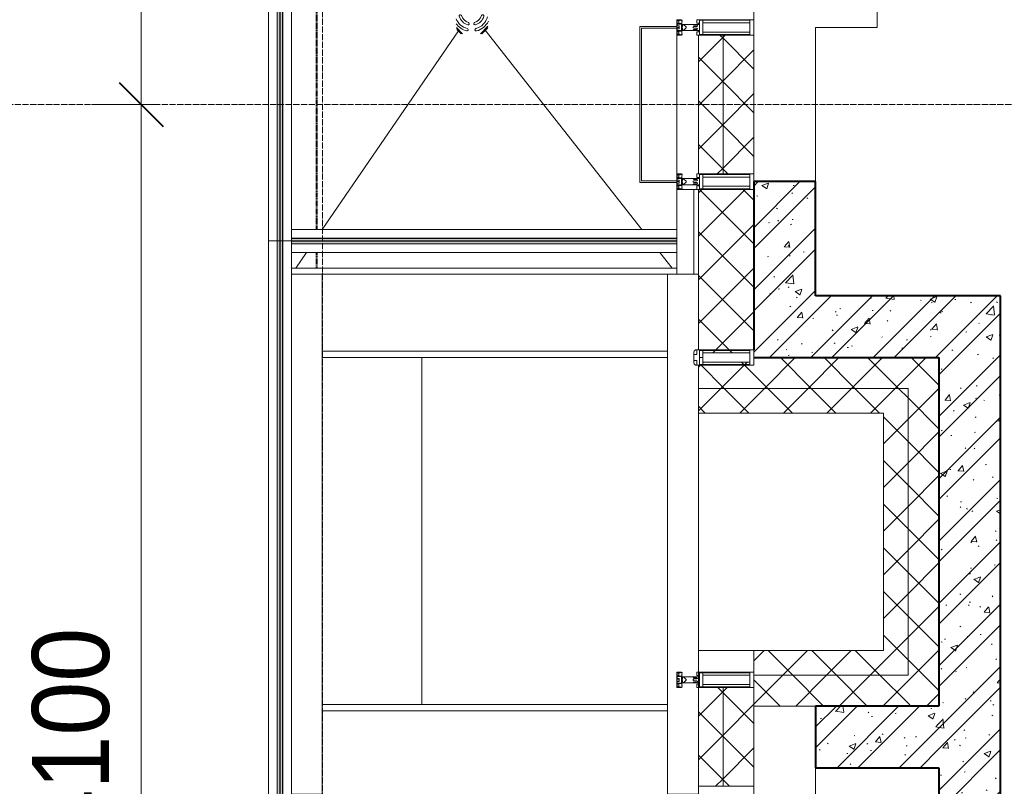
# Model space of a CAD drawing. Header units: millimetres. Extents: x 104173 to 188470, y 7718 to 222239.
# Tile 13 of 50: x 106968 to 110162, y 24090 to 26575. Entities that reach past the tile are written whole.
import ezdxf

# ---------------------------------------------------------------- set-up
doc = ezdxf.new("R2010")
doc.units = ezdxf.units.MM
for name, pattern in [('ADSK_Линия сетки', [25, 20, -2.5, 0, -2.5]), ('Линия сетки', [25, 20, -2.5, 0, -2.5]), ('Штрих_3_1_5_', [4.5, 3, -1.5]), ('Штриховая_ш3 п1_5', [4.5, 3, -1.5])]:
    doc.linetypes.add(name, pattern=pattern)
doc.layers.add('_Разделитель помещений_', color=4, linetype='Штриховая_ш3 п1_5', lineweight=40, true_color=0x00ffff)
for name, color, linetype, lineweight in [('Арматура трубопроводов', 7, 'Continuous', 18), ('Балясины', 7, 'Continuous', 30), ('Импосты витража', 7, 'Continuous', 18), ('Каркас несущий', 7, 'Continuous', 18), ('Колонны', 7, 'Continuous', 18), ('Ограждение', 7, 'Continuous', 18), ('Оси', 7, 'Continuous', 9), ('Перекрытия', 7, 'Continuous', 18), ('Поручни', 7, 'Continuous', 18), ('Размеры', 7, 'Continuous', 9), ('Размеры-100', 7, 'Continuous', 9), ('Сантехнические приборы', 7, 'Continuous', 18), ('Стены', 7, 'Continuous', 18), ('Стены разрез', 7, 'Continuous', 40), ('Стены штриховка', 7, 'Continuous', 40), ('Элементы узлов', 7, 'Continuous', 18)]:
    doc.layers.add(name, color=color, linetype=linetype, lineweight=lineweight)
doc.styles.add('Arial_3', font='arial.ttf', dxfattribs={"width": 0.9, "height": 250})
doc.dimstyles.new('Основной_2_5_мм', dxfattribs={"dimscale": 304.8, "dimtxt": 255.06485, "dimasz": 0.463911, "dimexe": 0.492126, "dimexo": 0.492126, "dimgap": 0.098425, "dimtad": 1, "dimdec": 0, "dimdsep": 46, "dimtxsty": 'Arial_3', "dimblk1": 'OBLIQUE', "dimblk2": 'OBLIQUE', "dimsah": 1, "dimcen": 0.09, "dimdle": 0.492126, "dimazin": 2, "dimtfac": 1, "dimtdec": 4, "dimtix": 1, "dimtmove": 0, "dimatfit": 3, "dimfxl": 1, "dimtvp": 1, "dimtolj": 1, "dimtzin": 0, "dimlwd": 20, "dimlwe": 20, "dimarcsym": 2})
pattern_1 = [(50, (0, 0), (218.62117, -19.1268), [22.86, -251.46]), (355, (0, 0), (-42.29187, 229.2684), [18.288, -201.168]), (100.451, (18.22, -1.6), (176.33107, 210.13963), [19.428, -213.708]), (46.184, (0, 60.96), (325.29495, -50.45164), [34.29, -377.19]), (96.636, (27.1, 56.76), (284.883, 296.9127), [29.142, -320.562]), (351.184, (0, 60.96), (284.8858, 296.9107), [27.432, -301.752]), (21, (30.48, 45.72), (181.93753, -122.71832), [22.86, -251.46]), (326, (30.48, 45.72), (74.16223, 221.0262), [18.288, -201.168]), (71.451, (45.64, 35.5), (256.10035, 98.30526), [19.428, -213.708]), (37.5, (0, 0), (3.70639, 101.465895), [3.353, -195.377, 3.353, -200.863, -201.93]), (37.5, (0, 0), (3.70639, 101.465895), [-402.946, 3.353, -198.577]), (7.5, (0, 0), (80.18358, 120.21653), [3.353, -113.081, 3.353, -190.805, -76.962]), (7.5, (0, 0), (80.18358, 120.21653), [-310.591, 3.353, -73.609]), (327.5, (-67.97, 0), (162.708646, -6.87497), [3.353, -72.847, 3.353, -234.391, -315.468]), (327.5, (-67.97, 0), (162.708646, -6.87497), [-313.944, 3.353, -312.115]), (317.5, (-98.45, 0), (177.75468, 30.51183), [3.353, -95.707, 3.353, -154.534, -224.028]), (317.5, (-98.45, 0), (177.75468, 30.51183), [-256.946, 3.353, -220.675])]
pattern_2 = [(45, (0, 0), (-101.02788, 101.02788), []), (45, (67.35, 0), (-101.02788, 101.02788), [])]
pattern_3 = [(45, (0, 0), (-70.71068, 70.71068), []), (135, (0, 0), (-70.71068, -70.71068), [])]

# ---------------------------------------------------------------- blocks, each defined once
blk = doc.blocks.new('135_SLK_K4_AR_rvt-1-МКСС_К4_L22_74_700_')
at = {"layer": 'Стены разрез', "lineweight": 9, "true_color": 0xaaaaaa}
h = blk.add_hatch(dxfattribs=at)
h.set_pattern_fill('FP_1', color=253, style=0, pattern_type=2)
h.set_pattern_definition(pattern_1)
h.paths.add_polyline_path([(109549.8, 25480), (109549.8, 26050), (109349.8, 26050), (109350, 25480), (109404.5, 25480)])
h = blk.add_hatch(dxfattribs=at)
h.set_pattern_fill('FP_2', color=253, style=0, pattern_type=2)
h.set_pattern_definition(pattern_2)
h.paths.add_polyline_path([(109549.8, 25480), (109549.8, 26050), (109349.8, 26050), (109350, 25480), (109404.5, 25480)])
h = blk.add_hatch(dxfattribs=at)
h.set_pattern_fill('FP_1', color=253, style=0, pattern_type=2)
h.set_pattern_definition(pattern_1)
h.paths.add_polyline_path([(110150, 25480), (110150, 25680), (109549.8, 25680), (109549.8, 25480), (109950, 25480)])
h = blk.add_hatch(dxfattribs=at)
h.set_pattern_fill('FP_2', color=253, style=0, pattern_type=2)
h.set_pattern_definition(pattern_2)
h.paths.add_polyline_path([(110150, 25480), (110150, 25680), (109549.8, 25680), (109549.8, 25480), (109950, 25480)])
h = blk.add_hatch(dxfattribs=at)
h.set_pattern_fill('FP_1', color=253, style=0, pattern_type=2)
h.set_pattern_definition(pattern_1)
h.paths.add_polyline_path([(109950, 23950), (110150, 23950), (110150, 25480), (109950, 25480), (109950, 24150)])
h = blk.add_hatch(dxfattribs=at)
h.set_pattern_fill('FP_2', color=253, style=0, pattern_type=2)
h.set_pattern_definition(pattern_2)
h.paths.add_polyline_path([(109950, 23950), (110150, 23950), (110150, 25480), (109950, 25480), (109950, 24150)])
h = blk.add_hatch(dxfattribs=at)
h.set_pattern_fill('FP_1', color=253, style=0, pattern_type=2)
h.set_pattern_definition(pattern_1)
h.paths.add_polyline_path([(109950, 24150), (109950, 24350), (109549.8, 24350), (109549.8, 24150)])
h = blk.add_hatch(dxfattribs=at)
h.set_pattern_fill('FP_2', color=253, style=0, pattern_type=2)
h.set_pattern_definition(pattern_2)
h.paths.add_polyline_path([(109950, 24150), (109950, 24350), (109549.8, 24350), (109549.8, 24150)])
at = {"layer": '_Разделитель помещений_', "color": 131, "linetype": 'Штрих_3_1_5_', "true_color": 0xaaffff}
for p, q in [((107932.5, 25895), (107932.5, 32817.5)), ((107932.5, 25770), (107932.5, 25820))]:
    blk.add_line(p, q, dxfattribs=at)
at = {"layer": 'Перекрытия', "color": 253, "true_color": 0xaaaaaa}
for p, q in [((109749.8, 27825), (109749.8, 26550)), ((109749.8, 26550), (109549.8, 26550)), ((109549.8, 26550), (109549.8, 26050)), ((109549.8, 24150), (109549.8, 23650))]:
    blk.add_line(p, q, dxfattribs=at)
at = {"layer": 'Стены разрез', "color": 253, "true_color": 0xaaaaaa}
for p, q in [((109349.8, 26050), (109349.8, 25505)), ((109549.8, 26050), (109349.8, 26050)), ((109549.8, 25680), (109549.8, 26050)), ((110150, 25680), (109549.8, 25680)), ((110150, 25480), (110150, 25680)), ((109350, 25480), (109549.8, 25480)), ((109549.8, 25480), (109950, 25480)), ((109950, 25480), (109950, 24350)), ((110150, 23950), (110150, 25480)), ((109950, 24350), (109549.8, 24350)), ((109549.8, 24350), (109549.8, 24150)), ((109549.8, 24150), (109950, 24150)), ((109950, 24150), (109950, 23950))]:
    blk.add_line(p, q, dxfattribs=at)
blk = doc.blocks.new('Rectangular Mullion - R_StandardFrame_50Wx250H-5861662-МКСС_К4_L22_74_700_')
at = {"layer": 'Импосты витража', "color": 253, "lineweight": 5, "true_color": 0xaaaaaa}
for p, q in [((109100, 26052.5), (109100, 26547.5)), ((109350, 26525), (109350, 26550)), ((109350, 26050), (109350, 26075)), ((109100, 26025), (109100, 26047.5))]:
    blk.add_line(p, q, dxfattribs=at)
blk = doc.blocks.new('Rectangular Mullion - 50Wx250H-2623690-МКСС_К4_L22_74_700_')
at = {"layer": 'Элементы узлов', "color": 253, "lineweight": 5, "true_color": 0xaaaaaa}
for p, q in [((-25, 65.2), (-25, 250)), ((-25, 250), (0, 250)), ((-23, 237.3), (0, 237.3)), ((-23, 237.3), (-23, 73.6)), ((-14.9, 84), (-14.9, 237.3)), ((25, 250), (0, 250)), ((23, 237.3), (0, 237.3)), ((14.9, 84), (14.9, 237.3)), ((23, 237.3), (23, 73.6)), ((25, 65.2), (25, 250)), ((-14, 65.2), (-25, 65.2)), ((0, 84), (-23, 84)), ((-0.5, 73.6), (-23, 73.6)), ((-14, 71.3), (-14, 65.2)), ((-10, 71.3), (-14, 71.3)), ((-10, 53), (-10, 71.3)), ((-7, 65.2), (-5.9, 67.3)), ((-7, 65.2), (-7, 54.7)), ((-4.1, 67.3), (-5.9, 67.3)), ((-4.1, 67.3), (-2.9, 65.1)), ((-2.9, 65.1), (-2.9, 54.6)), ((0, 84), (23, 84)), ((0.5, 73.6), (23, 73.6)), ((4.1, 67.3), (2.9, 65.1)), ((2.9, 65.1), (2.9, 54.6)), ((4.1, 67.3), (5.9, 67.3)), ((7, 65.2), (5.9, 67.3)), ((7, 65.2), (7, 54.7)), ((10, 71.3), (14, 71.3)), ((10, 53), (10, 71.3)), ((14, 71.3), (14, 65.2)), ((14, 65.2), (25, 65.2)), ((-8.7, 53), (-10, 53)), ((-10, 53), (-10, 17)), ((-8.7, 53), (-7, 54.7)), ((-1.3, 53), (-2.9, 54.6)), ((0, 53), (-1.3, 53)), ((0, 53), (1.3, 53)), ((1.3, 53), (2.9, 54.6)), ((8.7, 53), (7, 54.7)), ((8.7, 53), (10, 53)), ((10, 53), (10, 17)), ((-23.8, 14.6), (-25, 14.2)), ((-25, 0), (-25, 14.2)), ((-22.3, 17), (-23.8, 17)), ((-23.8, 17), (-23.8, 14.6)), ((-22.5, 10.6), (-23.8, 14.6)), ((-22.5, 10.6), (-23.7, 9.9)), ((-23.7, 1.3), (-23.7, 9.9)), ((-23.7, 1.3), (-11.8, 1.3)), ((-23.2, 10.2), (-22.5, 8)), ((-22.5, 8), (-22.5, 4.5)), ((-21.3, 4.5), (-22.5, 4.5)), ((-22.3, 17), (-22.3, 16)), ((-22.3, 16), (-21.3, 16)), ((-19, 17.6), (-21.3, 16)), ((-21.3, 4.5), (-21.3, 6.5)), ((-21.3, 6.5), (-14.2, 6.5)), ((-18.4, 16.6), (-19, 17.6)), ((-7.4, 16.6), (-18.4, 16.6)), ((-14.2, 6.5), (-14.2, 4.5)), ((-13.2, 4.5), (-14.2, 4.5)), ((-13.2, 4.5), (-12.2, 7.2)), ((-12.7, 7.6), (-11.3, 11.4)), ((-12.7, 7.6), (-11.8, 6.9)), ((-12.2, 9), (-12.2, 14.8)), ((-12.2, 14.8), (0, 14.8)), ((-11.8, 1.3), (-11.8, 6.9)), ((-10.5, 11.2), (-11.3, 11.4)), ((-10.5, 1.5), (-10.5, 11.2)), ((-4.8, 1.5), (-10.5, 1.5)), ((-10, 17), (-7.5, 17)), ((-8.5, 23), (-1.5, 30)), ((-8.5, 18.5), (-8.5, 23)), ((-7.5, 18.5), (-8.5, 18.5)), ((-7.5, 17), (-7.5, 18.5)), ((-7.4, 18), (-7.4, 16.6)), ((-2.6, 18), (-7.4, 18)), ((0, 8), (-4.8, 8)), ((-4.8, 1.5), (-4.8, 8)), ((-2.6, 18), (-2.6, 16.8)), ((-2.6, 16.8), (0, 16.8)), ((-1.5, 30), (0, 30)), ((1.5, 30), (0, 30)), ((2.6, 16.8), (0, 16.8)), ((0, 14.8), (0, 16.8)), ((0, 14.8), (0, 16.8)), ((12.2, 14.8), (0, 14.8)), ((0, 0), (0, 8)), ((0, 8), (4.8, 8)), ((0, 0), (0, 8)), ((8.5, 23), (1.5, 30)), ((2.6, 18), (2.6, 16.8)), ((2.6, 18), (7.4, 18)), ((4.8, 1.5), (4.8, 8)), ((4.8, 1.5), (10.5, 1.5)), ((7.4, 18), (7.4, 16.6)), ((7.4, 16.6), (18.4, 16.6)), ((7.5, 18.5), (8.5, 18.5)), ((7.5, 17), (7.5, 18.5)), ((10, 17), (7.5, 17)), ((8.5, 18.5), (8.5, 23)), ((10.5, 11.2), (11.3, 11.4)), ((10.5, 1.5), (10.5, 11.2)), ((12.7, 7.6), (11.3, 11.4)), ((12.7, 7.6), (11.8, 6.9)), ((11.8, 1.3), (11.8, 6.9)), ((23.7, 1.3), (11.8, 1.3)), ((12.2, 9), (12.2, 14.8)), ((13.2, 4.5), (12.2, 7.2)), ((13.2, 4.5), (14.2, 4.5)), ((21.3, 6.5), (14.2, 6.5)), ((14.2, 6.5), (14.2, 4.5)), ((18.4, 16.6), (19, 17.6)), ((19, 17.6), (21.3, 16)), ((22.3, 16), (21.3, 16)), ((21.3, 4.5), (21.3, 6.5)), ((21.3, 4.5), (22.5, 4.5)), ((22.3, 17), (22.3, 16)), ((22.3, 17), (23.8, 17)), ((22.5, 10.6), (23.8, 14.6)), ((22.5, 10.6), (23.7, 9.9)), ((23.2, 10.2), (22.5, 8)), ((22.5, 8), (22.5, 4.5)), ((23.7, 1.3), (23.7, 9.9)), ((23.8, 17), (23.8, 14.6)), ((23.8, 14.6), (25, 14.2)), ((25, 0), (25, 14.2)), ((-25, 0), (0, 0)), ((25, 0), (0, 0))]:
    blk.add_line(p, q, dxfattribs=at)
for centre, start, end in [((-0.5, 73.1), 360, 90), ((0.5, 73.1), 90, 180)]:
    blk.add_arc(centre, 0.5, start, end, dxfattribs=at)
blk = doc.blocks.new('Rectangular Mullion - R_StandardFrame_50Wx250H-5854537-МКСС_К4_L22_74_700_')
at = {"layer": 'Импосты витража', "color": 253, "lineweight": 5, "true_color": 0xaaaaaa}
for p, q in [((109350, 24040), (109350, 24090)), ((109100, 24040), (109100, 24065))]:
    blk.add_line(p, q, dxfattribs=at)
blk = doc.blocks.new('Rectangular Mullion - R_StandardFrame_50Wx250H-5822618-МКСС_К4_L22_74_700_')
at = {"layer": 'Импосты витража', "color": 253, "lineweight": 5, "true_color": 0xaaaaaa}
for p, q in [((109100, 27790), (109100, 27815)), ((109350, 26550), (109350, 27815)), ((109100, 26552.5), (109100, 26575))]:
    blk.add_line(p, q, dxfattribs=at)
blk = doc.blocks.new('A_SLK_PAN_Type1 - Прямой тип панели-6537340-МКСС_К4_L22_74_700_')
at = {"layer": 'Колонны', "lineweight": 5}
for p, q in [((-252.5, 120), (252.5, 120)), ((-252.5, 0), (-252.5, 120)), ((-247.5, 115), (-247.5, 0)), ((247.5, 115), (-247.5, 115)), ((247.5, 0), (247.5, 115)), ((252.5, 120), (252.5, 0)), ((-247.5, 0), (-252.5, 0)), ((252.5, 0), (247.5, 0))]:
    blk.add_line(p, q, dxfattribs=at)
blk = doc.blocks.new('Ограждение - 18Lx18W-7431883-МКСС_К4_L22_74_700_')
at = {"layer": 'Балясины', "color": 253, "lineweight": 5, "true_color": 0xaaaaaa}
for p, q in [((9, 9), (-9, 9)), ((-9, 9), (-9, -9)), ((9, -9), (9, 9)), ((-9, -9), (9, -9))]:
    blk.add_line(p, q, dxfattribs=at)
blk = doc.blocks.new('Ограждение - Ограждение-6295347-МКСС_К4_L22_74_700_')
at = {"layer": 'Ограждение', "lineweight": 5}
h = blk.add_hatch(color=256, dxfattribs=at)
h.paths.add_polyline_path([(25053.8, 10458), (25061.8, 10458), (25061.8, 11729.7), (25053.8, 11729.7), (25053.8, 10545.7)])
h.paths.add_polyline_path([(25053.8, 11747.7), (25061.8, 11747.7), (25061.8, 13010.3), (25053.8, 13010.3), (25053.8, 12339.5)])
h.paths.add_polyline_path([(25061.8, 13028.3), (25061.8, 14300), (25053.8, 14300), (25053.8, 13028.3)])
h = blk.add_hatch(color=256, dxfattribs=at)
h.paths.add_polyline_path([(25062.8, 10458), (25070.8, 10458), (25070.8, 11729.7), (25062.8, 11729.7), (25062.8, 10545.7)])
h.paths.add_polyline_path([(25062.8, 11747.7), (25070.8, 11747.7), (25070.8, 13010.3), (25062.8, 13010.3), (25062.8, 12339.5)])
h.paths.add_polyline_path([(25070.8, 13028.3), (25070.8, 14300), (25062.8, 14300), (25062.8, 13028.3)])
at = {"layer": 'Поручни', "color": 253, "lineweight": 5, "true_color": 0xaaaaaa}
for p, q in [((25024.8, 10458), (25024.8, 14300)), ((25024.8, 14300), (25053.3, 14300)), ((25053.3, 13028.3), (25053.3, 14300)), ((25061.8, 14300), (25053.8, 14300)), ((25053.8, 14300), (25053.8, 13028.3)), ((25061.8, 13028.3), (25061.8, 14300)), ((25061.8, 14300), (25062.8, 14300)), ((25070.8, 14300), (25062.8, 14300)), ((25062.8, 14300), (25062.8, 13028.3)), ((25070.8, 13028.3), (25070.8, 14300)), ((25071.3, 13028.3), (25071.3, 14300)), ((25071.3, 14300), (25099.8, 14300)), ((25099.8, 14300), (25099.8, 10458)), ((25053.3, 11747.7), (25053.3, 13010.3)), ((25053.8, 13010.3), (25053.8, 11747.7)), ((25061.8, 11747.7), (25061.8, 13010.3)), ((25062.8, 13010.3), (25062.8, 11747.7)), ((25070.8, 11747.7), (25070.8, 13010.3)), ((25071.3, 11747.7), (25071.3, 13010.3)), ((25053.3, 10458), (25053.3, 11729.7)), ((25053.8, 11729.7), (25053.8, 10458)), ((25061.8, 10458), (25061.8, 11729.7)), ((25062.8, 11729.7), (25062.8, 10458)), ((25070.8, 10458), (25070.8, 11729.7)), ((25071.3, 10458), (25071.3, 11729.7)), ((25053.3, 10458), (25024.8, 10458)), ((25053.8, 10458), (25061.8, 10458)), ((25062.8, 10458), (25061.8, 10458)), ((25062.8, 10458), (25070.8, 10458)), ((25099.8, 10458), (25071.3, 10458))]:
    blk.add_line(p, q, dxfattribs=at)
at = {"rotation": 180}
for p in [(25062.3, 13019.3), (25062.3, 11738.7)]:
    blk.add_blockref('Ограждение - 18Lx18W-7431883-МКСС_К4_L22_74_700_', p, dxfattribs=at)
blk = doc.blocks.new('HL_RU_balcony and terrace drain_HL5100T-A-200505 - HL_Трап для балконов и террас_HL5100T-7525323-МКСС_К4_L22_74_700_')
at = {"layer": 'Арматура трубопроводов', "color": 253, "lineweight": 5, "true_color": 0xaaaaaa}
for centre, radius, start, end in [((-50.2, 29), 4, 330.0367, 150.0367), ((-29, 50.2), 4, 119.9633, 299.9633), ((0, 0), 62, 72.513, 119.9633), ((0, 0), 54, 60.0367, 119.9633), ((-17.8, 33.6), 4, 117.8755, 297.8755), ((0, 0), 42, 62.1245, 117.8755), ((0, 0), 34, 62.1245, 117.8755), ((17.8, 33.6), 4, 242.1245, 62.1245), ((0, 0), 62, 150.0367, 189.0812), ((0, 0), 54, 150.0367, 202.618), ((0, 0), 42, 152.1245, 207.8755), ((-33.6, 17.8), 4, 332.1245, 152.1245), ((0, 0), 34, 152.1245, 207.8755), ((33.6, 17.8), 4, 27.8755, 207.8755), ((0, 0), 34, 332.1245, 27.8755), ((0, 0), 42, 332.1245, 27.8755), ((0, 0), 54, 330.0367, 29.9633), ((0, 0), 62, 330.0367, 17.487), ((-33.6, -17.8), 4, 207.8755, 27.8755), ((-17.8, -33.6), 4, 62.1245, 242.1245), ((0, 0), 34, 242.1245, 297.8755), ((17.8, -33.6), 4, 297.8755, 117.8755), ((33.6, -17.8), 4, 152.1245, 332.1245), ((50.2, -29), 4, 150.0367, 330.0367), ((0, 0), 54, 247.4381, 299.9633), ((0, 0), 42, 242.1245, 297.8755), ((0, 0), 62, 260.9188, 299.9633), ((29, -50.2), 4, 299.9633, 119.9633)]:
    blk.add_arc(centre, radius, start, end, dxfattribs=at)
at = {"layer": 'Сантехнические приборы', "color": 253, "lineweight": 5, "true_color": 0xaaaaaa}
for p, q in [((-72.5, 3.6), (-72.5, 72.5)), ((2.7, 72.5), (-72.5, 72.5)), ((-70, 70), (-70, 1.1)), ((-70, 70), (5.2, 70)), ((6.2, 69), (-69, 69)), ((-69, 69), (-69, 0.1)), ((69, -28.1), (69, 6.2)), ((70, -27.1), (70, 5.2)), ((72.5, 2.7), (72.5, -24.6)), ((0.1, -69), (28.1, -69)), ((1.1, -70), (27.1, -70)), ((24.6, -72.5), (5, -72.5))]:
    blk.add_line(p, q, dxfattribs=at)
blk = doc.blocks.new('Ограждение - Ограждение-7576558-МКСС_К4_L22_74_700_')
at = {"layer": 'Ограждение', "lineweight": 5}
for points in [[(26350, 10458), (26350, 10466), (25100, 10466), (25100, 10458), (26191.1, 10458)], [(26350, 10449), (26350, 10457), (25100, 10457), (25100, 10449), (26191.1, 10449)]]:
    blk.add_hatch(color=256, dxfattribs=at).paths.add_polyline_path(points)
at = {"layer": 'Поручни', "color": 253, "lineweight": 5, "true_color": 0xaaaaaa}
for p, q in [((25100, 10495), (26350, 10495)), ((25100, 10466.5), (25100, 10495)), ((25100, 10466.5), (26350, 10466.5)), ((26350, 10466), (25100, 10466)), ((25100, 10466), (25100, 10458)), ((25100, 10457), (25100, 10458)), ((25100, 10458), (26350, 10458)), ((26350, 10457), (25100, 10457)), ((25100, 10457), (25100, 10449)), ((25100, 10449), (26350, 10449)), ((25100, 10448.5), (26350, 10448.5)), ((25100, 10420), (25100, 10448.5)), ((26350, 10458), (26350, 10466)), ((26350, 10449), (26350, 10457)), ((26350, 10420), (25100, 10420))]:
    blk.add_line(p, q, dxfattribs=at)
blk = doc.blocks.new('Ограждение - Ограждение-7576560-МКСС_К4_L22_74_700_')
at = {"layer": 'Ограждение', "lineweight": 5}
for points in [[(25061.8, 8577), (25061.8, 10458), (25053.8, 10458), (25053.8, 8577)], [(25070.8, 8577), (25070.8, 10458), (25062.8, 10458), (25062.8, 8577)]]:
    blk.add_hatch(color=256, dxfattribs=at).paths.add_polyline_path(points)
at = {"layer": 'Поручни', "color": 253, "lineweight": 5, "true_color": 0xaaaaaa}
for p, q in [((25024.8, 10458), (25024.8, 8577)), ((25024.8, 10458), (25053.3, 10458)), ((25053.3, 10458), (25053.3, 8577)), ((25061.8, 10458), (25053.8, 10458)), ((25053.8, 10458), (25053.8, 8577)), ((25061.8, 8577), (25061.8, 10458)), ((25061.8, 10458), (25062.8, 10458)), ((25070.8, 10458), (25062.8, 10458)), ((25062.8, 10458), (25062.8, 8577)), ((25070.8, 8577), (25070.8, 10458)), ((25071.3, 10458), (25071.3, 8577)), ((25071.3, 10458), (25099.8, 10458)), ((25099.8, 10350), (25099.8, 10458)), ((25099.8, 8615), (25099.8, 8665)), ((25053.3, 8577), (25024.8, 8577)), ((25053.8, 8577), (25061.8, 8577)), ((25062.8, 8577), (25061.8, 8577)), ((25062.8, 8577), (25070.8, 8577)), ((25099.8, 8577), (25071.3, 8577))]:
    blk.add_line(p, q, dxfattribs=at)
blk = doc.blocks.new('202_Перемычка_Уголок равнополочный - 202_Перемычка_Уголок равнополочный-7307855-МКСС_К4_L22_74_700_')
at = {"layer": 'Каркас несущий', "color": 253, "lineweight": 5, "true_color": 0xaaaaaa}
for p, q in [((-842.5, -50), (-842.5, 50)), ((-842.5, 50), (842.5, 50)), ((842.5, 50), (842.5, -50)), ((842.5, -50), (-842.5, -50))]:
    blk.add_line(p, q, dxfattribs=at)
blk = doc.blocks.new('202_Перемычка_Уголок равнополочный - 202_Перемычка_Уголок равнополочный-7460173-МКСС_К4_L22_74_700_')
at = {"layer": 'Каркас несущий', "color": 253, "lineweight": 5, "true_color": 0xaaaaaa}
for p, q in [((-842.5, -50), (-842.5, 50)), ((-842.5, 50), (842.5, 50)), ((842.5, 50), (842.5, -50)), ((547.5, -50), (-842.5, -50)), ((842.5, -50), (597.5, -50))]:
    blk.add_line(p, q, dxfattribs=at)
blk = doc.blocks.new('Rectangular Mullion - 50Wx250H-3927046-МКСС_К4_L22_74_700_')
at = {"layer": 'Элементы узлов', "color": 253, "lineweight": 5, "true_color": 0xaaaaaa}
for p, q in [((0, 250), (-25, 250)), ((-25, 250), (-25, 237.3)), ((-25, 65.2), (-25, 250)), ((-25, 250), (0, 250)), ((-23, 237.3), (0, 237.3)), ((-23, 237.3), (0, 237.3)), ((-23, 237.3), (-23, 73.6)), ((0, 237.3), (-14.9, 237.3)), ((-14.9, 237.3), (-14.9, 84)), ((-14.9, 84), (-14.9, 237.3)), ((25, 250), (0, 250)), ((25, 250), (0, 250)), ((14.9, 237.3), (0, 237.3)), ((0, 237.3), (23, 237.3)), ((23, 237.3), (0, 237.3)), ((14.9, 84), (14.9, 237.3)), ((14.9, 84), (14.9, 237.3)), ((23, 237.3), (23, 73.6)), ((25, 237.3), (25, 250)), ((25, 65.2), (25, 250)), ((-25, 73.6), (-25, 65.2)), ((-25, 65.2), (-25, 60.2)), ((-10, 65.2), (-25, 65.2)), ((-25, 65.2), (-25, 60.2)), ((-25, 65.2), (-10, 65.2)), ((-10, 65.2), (-25, 65.2)), ((0, 84), (-23, 84)), ((-23, 84), (-23, 73.6)), ((0, 84), (-23, 84)), ((-23, 73.6), (0, 73.6)), ((0, 73.6), (-23, 73.6)), ((-0.5, 73.6), (-23, 73.6)), ((-14.9, 84), (0, 84)), ((-10, 55), (-10, 65.2)), ((-10, 65.2), (-10, 55)), ((-10, 55), (-10, 65.2)), ((0, 84), (14.9, 84)), ((23, 84), (0, 84)), ((0, 84), (0, 73.6)), ((0, 84), (23, 84)), ((0, 73.6), (0, 84)), ((0, 73.6), (23, 73.6)), ((23, 73.6), (0, 73.6)), ((0.5, 73.6), (23, 73.6)), ((10, 65.2), (10, 55)), ((25, 65.2), (10, 65.2)), ((10, 55), (10, 65.2)), ((10, 65.2), (25, 65.2)), ((10, 65.2), (25, 65.2)), ((10, 55), (10, 65.2)), ((23, 73.6), (23, 84)), ((25, 65.2), (25, 73.6)), ((25, 65.2), (25, 60.2)), ((25, 60.2), (25, 65.2)), ((-10, 55), (-14, 55)), ((-14, 55), (-10, 55)), ((-10, 55), (0, 55)), ((0, 55), (-10, 55)), ((0, 55), (10, 55)), ((0, 55), (10, 55)), ((10, 55), (14, 55)), ((10, 55), (14, 55))]:
    blk.add_line(p, q, dxfattribs=at)
for centre, start, end in [((-14, 69.1), 218.9723, 270), ((-14, 69.1), 218.9723, 270), ((-14, 69.1), 218.9723, 270), ((14, 69.1), 270, 321.0277), ((14, 69.1), 270, 321.0277), ((14, 69.1), 270, 321.0277)]:
    blk.add_arc(centre, 14.1, start, end, dxfattribs=at)
blk = doc.blocks.new('Rectangular Mullion - R_InvisibleFrame_50Wx250H-7235172-МКСС_К4_L22_74_700_')
at = {"layer": 'Импосты витража', "color": 253, "lineweight": 5, "true_color": 0xaaaaaa}
for p, q in [((-25, -237.3), (-25, -73.6)), ((25, -73.6), (25, -237.3))]:
    blk.add_line(p, q, dxfattribs=at)
blk = doc.blocks.new('Rectangular Mullion - R_StandardFrame_50Wx250H-7237302-МКСС_К4_L22_74_700_')
at = {"layer": 'Импосты витража', "color": 253, "lineweight": 5, "true_color": 0xaaaaaa}
for p, q in [((-25, -250), (-25, -70)), ((25, -70), (25, -250)), ((25, -250), (-25, -250))]:
    blk.add_line(p, q, dxfattribs=at)
blk = doc.blocks.new('135_SLK_K4_AR_FCD_rvt-1-МКСС_К4_L22_74_700_')
at = {"layer": 'Стены разрез', "lineweight": 5, "true_color": 0xaaaaaa}
h = blk.add_hatch(dxfattribs=at)
h.set_pattern_fill('FP_4', color=253, style=0, pattern_type=2)
h.set_pattern_definition(pattern_3)
h.paths.add_polyline_path([(109250, 26075), (109250, 26525), (109170, 26525), (109170, 26075)])
h = blk.add_hatch(dxfattribs=at)
h.set_pattern_fill('FP_4', color=253, style=0, pattern_type=2)
h.set_pattern_definition(pattern_3)
h.paths.add_polyline_path([(109350, 26075), (109350, 26525), (109250, 26525), (109250, 26075)])
h = blk.add_hatch(dxfattribs=at)
h.set_pattern_fill('FP_4', color=253, style=0, pattern_type=2)
h.set_pattern_definition(pattern_3)
h.paths.add_polyline_path([(109285.9, 25494.9), (109337.3, 25494.9), (109337.3, 25505), (109350, 25505), (109350, 26025), (109170, 26025), (109170, 25505), (109173.6, 25505), (109173.6, 25503), (109184, 25503), (109184, 25494.9)])
h = blk.add_hatch(dxfattribs=at)
h.set_pattern_fill('FP_4', color=253, style=0, pattern_type=2)
h.set_pattern_definition(pattern_3)
h.paths.add_polyline_path([(109850, 25380), (109950, 25380), (109950, 25480), (109350, 25480), (109350, 25455), (109337.3, 25455), (109337.3, 25465.1), (109184, 25465.1), (109184, 25457), (109173.6, 25457), (109172.8, 25455), (109170, 25455), (109170, 25380), (109404.5, 25380)])
h = blk.add_hatch(dxfattribs=at)
h.set_pattern_fill('FP_4', color=253, style=0, pattern_type=2)
h.set_pattern_definition(pattern_3)
h.paths.add_polyline_path([(109770, 25300), (109850, 25300), (109850, 25380), (109170, 25380), (109170, 25300), (109404.5, 25300)])
h = blk.add_hatch(dxfattribs=at)
h.set_pattern_fill('FP_4', color=253, style=0, pattern_type=2)
h.set_pattern_definition(pattern_3)
h.paths.add_polyline_path([(109950, 24350), (109950, 25380), (109850, 25380), (109850, 24350)])
h = blk.add_hatch(dxfattribs=at)
h.set_pattern_fill('FP_4', color=253, style=0, pattern_type=2)
h.set_pattern_definition(pattern_3)
h.paths.add_polyline_path([(109850, 24450), (109850, 25300), (109770, 25300), (109770, 24450)])
h = blk.add_hatch(dxfattribs=at)
h.set_pattern_fill('FP_4', color=253, style=0, pattern_type=2)
h.set_pattern_definition(pattern_3)
h.paths.add_polyline_path([(109770, 24450), (109770, 24530), (109350, 24530), (109350, 24450), (109404.5, 24450)])
h = blk.add_hatch(dxfattribs=at)
h.set_pattern_fill('FP_4', color=253, style=0, pattern_type=2)
h.set_pattern_definition(pattern_3)
h.paths.add_polyline_path([(109850, 24350), (109850, 24450), (109350, 24450), (109350, 24350), (109770, 24350)])
h = blk.add_hatch(dxfattribs=at)
h.set_pattern_fill('FP_4', color=253, style=0, pattern_type=2)
h.set_pattern_definition(pattern_3)
h.paths.add_polyline_path([(109250, 24090), (109250, 24410), (109170, 24410), (109170, 24090)])
h = blk.add_hatch(dxfattribs=at)
h.set_pattern_fill('FP_4', color=253, style=0, pattern_type=2)
h.set_pattern_definition(pattern_3)
h.paths.add_polyline_path([(109350, 24090), (109350, 24410), (109250, 24410), (109250, 24090)])
at = {"layer": 'Перекрытия', "color": 253, "lineweight": 5, "true_color": 0xaaaaaa}
for p, q in [((107850, 32900), (107850, 25895)), ((107949.5, 25895), (108391.2, 26538.6)), ((108986, 25895), (108478.6, 26540.6)), ((107850, 25820), (107850, 25770)), ((107863.7, 25770), (107898, 25820)), ((109084.3, 25770), (109045, 25820)), ((108272.4, 25480), (108272.4, 24355)), ((109170, 24530), (109350, 24530))]:
    blk.add_line(p, q, dxfattribs=at)
at = {"layer": 'Стены', "color": 253, "lineweight": 5, "true_color": 0xaaaaaa}
for p, q in [((107949.8, 25750), (109070, 25750)), ((109070, 25500), (107949.8, 25500)), ((107949.8, 25500), (109070, 25500)), ((109070, 25480), (107949.8, 25480)), ((107949.8, 24355), (109070, 24355)), ((107949.8, 24335), (109070, 24335)), ((109070, 24335), (107949.8, 24335))]:
    blk.add_line(p, q, dxfattribs=at)
at = {"layer": 'Стены разрез', "color": 253, "lineweight": 9, "true_color": 0xaaaaaa}
for p, q in [((109170, 26525), (109170, 26075)), ((109350, 26525), (109170, 26525)), ((109350, 26075), (109350, 26525)), ((109170, 26075), (109350, 26075)), ((109100, 26025), (109100, 25750)), ((109350, 26025), (109100, 26025)), ((109350, 25505), (109350, 26025)), ((109100, 25770), (107850, 25770)), ((107850, 25770), (107850, 25750)), ((107949.8, 25750), (109070, 25750)), ((109100, 25750), (109100, 25770)), ((109950, 25480), (109350, 25480)), ((109950, 25380), (109950, 25480)), ((109950, 25300), (109950, 25380)), ((109170, 25300), (109770, 25300)), ((109770, 25300), (109770, 24530)), ((109950, 24350), (109950, 25300)), ((109770, 24530), (109350, 24530)), ((109350, 24530), (109350, 24350)), ((109350, 24410), (109170, 24410)), ((109350, 24090), (109350, 24410)), ((109350, 24350), (109770, 24350)), ((109770, 24350), (109850, 24350)), ((109850, 24350), (109950, 24350)), ((109170, 24090), (109350, 24090))]:
    blk.add_line(p, q, dxfattribs=at)
at = {"layer": 'Стены штриховка', "color": 253, "lineweight": 9, "true_color": 0xaaaaaa}
for p, q in [((109250, 26075), (109250, 26525)), ((109155, 25750), (109155, 26025)), ((109170, 25750), (109170, 26025)), ((109850, 25380), (109170, 25380)), ((109850, 25380), (109850, 25300)), ((109850, 24450), (109850, 25300)), ((109350, 24450), (109770, 24450)), ((109850, 24450), (109770, 24450)), ((109250, 24090), (109250, 24410))]:
    blk.add_line(p, q, dxfattribs=at)
at = {"layer": 'Импосты витража', "color": 253, "lineweight": 5, "true_color": 0xaaaaaa}
for name in ['Rectangular Mullion - R_StandardFrame_50Wx250H-5822618-МКСС_К4_L22_74_700_', 'Rectangular Mullion - R_StandardFrame_50Wx250H-5861662-МКСС_К4_L22_74_700_', 'Rectangular Mullion - R_StandardFrame_50Wx250H-5854537-МКСС_К4_L22_74_700_']:
    blk.add_blockref(name, (0, 0), dxfattribs=at)
for name, p, rotation in [('Rectangular Mullion - 50Wx250H-2623690-МКСС_К4_L22_74_700_', (109100, 26550), 270), ('Rectangular Mullion - 50Wx250H-2623690-МКСС_К4_L22_74_700_', (109100, 26050), 270), ('Rectangular Mullion - 50Wx250H-3927046-МКСС_К4_L22_74_700_', (109100, 25480), 269.9999999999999), ('Rectangular Mullion - 50Wx250H-2623690-МКСС_К4_L22_74_700_', (109100, 24435), 269.9999999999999)]:
    blk.add_blockref(name, p, dxfattribs=dict(at, rotation=rotation))
at = {"layer": 'Импосты витража', "color": 253, "lineweight": 5, "true_color": 0xaaaaaa, "extrusion": (0, 0, -1), "rotation": 270.0000000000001}
for name, p in [('Rectangular Mullion - R_InvisibleFrame_50Wx250H-7235172-МКСС_К4_L22_74_700_', (-109100, 25480)), ('Rectangular Mullion - R_StandardFrame_50Wx250H-7237302-МКСС_К4_L22_74_700_', (-109100, 24435))]:
    blk.add_blockref(name, p, dxfattribs=at)
at = {"layer": 'Каркас несущий', "color": 253, "lineweight": 5, "true_color": 0xaaaaaa}
for name, p, rotation in [('202_Перемычка_Уголок равнополочный - 202_Перемычка_Уголок равнополочный-7307855-МКСС_К4_L22_74_700_', (107899.8, 24907.5), 89.99999999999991), ('202_Перемычка_Уголок равнополочный - 202_Перемычка_Уголок равнополочный-7460173-МКСС_К4_L22_74_700_', (109120, 24907.5), 90.00000000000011)]:
    blk.add_blockref(name, p, dxfattribs=dict(at, rotation=rotation))
at = {"layer": 'Колонны', "color": 253, "lineweight": 5, "true_color": 0xaaaaaa, "rotation": 89.99999999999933}
blk.add_blockref('A_SLK_PAN_Type1 - Прямой тип панели-6537340-МКСС_К4_L22_74_700_', (109100, 26300), dxfattribs=at)
at = {"layer": 'Ограждение', "color": 253, "lineweight": 5, "true_color": 0xaaaaaa}
for name in ['Ограждение - Ограждение-6295347-МКСС_К4_L22_74_700_', 'Ограждение - Ограждение-7576558-МКСС_К4_L22_74_700_', 'Ограждение - Ограждение-7576560-МКСС_К4_L22_74_700_']:
    blk.add_blockref(name, (82750, 15400), dxfattribs=at)
at = {"layer": 'Сантехнические приборы', "color": 253, "lineweight": 5, "true_color": 0xaaaaaa, "rotation": 314.9999999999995}
blk.add_blockref('HL_RU_balcony and terrace drain_HL5100T-A-200505 - HL_Трап для балконов и террас_HL5100T-7525323-МКСС_К4_L22_74_700_', (108433.9, 26598.4), dxfattribs=at)
blk = doc.blocks.new('DIMBLOCK15-МКСС_К4_L22_74_700_')
at = {"layer": 'Размеры-100', "lineweight": 40, "transparency": 16777216}
for p, q in [((107362.5, 26300), (107291.8, 26370.7)), ((107362.5, 26300), (107433.2, 26229.3)), ((107362.5, 22200), (107291.8, 22270.7)), ((107362.5, 22200), (107433.2, 22129.3))]:
    blk.add_line(p, q, dxfattribs=at)
at = {"layer": 'Размеры-100', "lineweight": 20, "transparency": 16777216}
for p, q in [((107362.5, 26300), (107212.5, 26300)), ((107362.5, 22200), (107362.5, 26300)), ((107362.5, 26300), (107412.5, 26300)), ((107362.5, 22200), (107212.5, 22200)), ((107362.5, 22200), (107412.5, 22200))]:
    blk.add_line(p, q, dxfattribs=at)
at = {"layer": 'Размеры-100', "color": 0, "lineweight": 20, "transparency": 16777216, "insert": (107007.9, 23904.7), "char_height": 250, "width": 828.765, "attachment_point": 1, "rotation": 90, "line_spacing_factor": 0.941778, "style": 'Arial_3'}
blk.add_mtext('4100', dxfattribs=at)
blk = doc.blocks.new('_Oblique')
at = {"color": 0, "linetype": 'ByBlock', "lineweight": -2}
blk.add_line((-0.5, -0.5), (0.5, 0.5), dxfattribs=at)
blk = doc.blocks.new('DIMBLOCK16-МКСС_К4_L22_74_700_')
at = {"layer": 'Размеры-100', "lineweight": 40, "transparency": 16777216}
for p, q in [((107362.5, 29700), (107291.8, 29770.7)), ((107362.5, 29700), (107433.2, 29629.3)), ((107362.5, 26300), (107291.8, 26370.7)), ((107362.5, 26300), (107433.2, 26229.3))]:
    blk.add_line(p, q, dxfattribs=at)
at = {"layer": 'Размеры-100', "lineweight": 20, "transparency": 16777216}
for p, q in [((107362.5, 29700), (107212.5, 29700)), ((107362.5, 26300), (107362.5, 29700)), ((107362.5, 29700), (107412.5, 29700)), ((107362.5, 26300), (107212.5, 26300)), ((107362.5, 26300), (107412.5, 26300))]:
    blk.add_line(p, q, dxfattribs=at)
at = {"layer": 'Размеры-100', "color": 0, "lineweight": 20, "transparency": 16777216, "insert": (107007.9, 27654.7), "char_height": 250, "width": 828.765, "attachment_point": 1, "rotation": 90, "line_spacing_factor": 0.941778, "style": 'Arial_3'}
blk.add_mtext('3400', dxfattribs=at)

msp = doc.modelspace()

# ---------------------------------------------------------------- linework, layer by layer
at = {"layer": 'Оси', "linetype": 'Линия сетки'}
msp.add_line((107950, 12025.7), (107950, 33100), dxfattribs=at)
at = {"layer": 'Оси', "linetype": 'ADSK_Линия сетки'}
msp.add_line((136991.6, 26300), (104991.1, 26300), dxfattribs=at)

# ---------------------------------------------------------------- block references
at = {"lineweight": 5}
for name in ['135_SLK_K4_AR_FCD_rvt-1-МКСС_К4_L22_74_700_', '135_SLK_K4_AR_rvt-1-МКСС_К4_L22_74_700_']:
    msp.add_blockref(name, (0, 0), dxfattribs=at)

# ---------------------------------------------------------------- dimensions: what is measured, and where the dimension line sits
at = {"layer": 'Размеры', "lineweight": 20}
for base, p1, p2, override, picture, middle in [((107362.5, 29700), (107262.5, 26300), (107262.5, 29700), {"dimpost": '<>', "dimfxl": 3400}, 'DIMBLOCK16-МКСС_К4_L22_74_700_', (107204.8, 28000)), ((107362.5, 26300), (107262.5, 22200), (107262.5, 26300), {"dimpost": '<>', "dimfxl": 4100}, 'DIMBLOCK15-МКСС_К4_L22_74_700_', (107204.9, 24250))]:
    dim = msp.add_linear_dim(base=base, p1=p1, p2=p2, angle=90, dimstyle='Основной_2_5_мм', override=override, dxfattribs=at)
    dim.commit()
    dim.dimension.update_dxf_attribs({"geometry": picture, "text_midpoint": middle})

doc.saveas('drawing.dxf')
